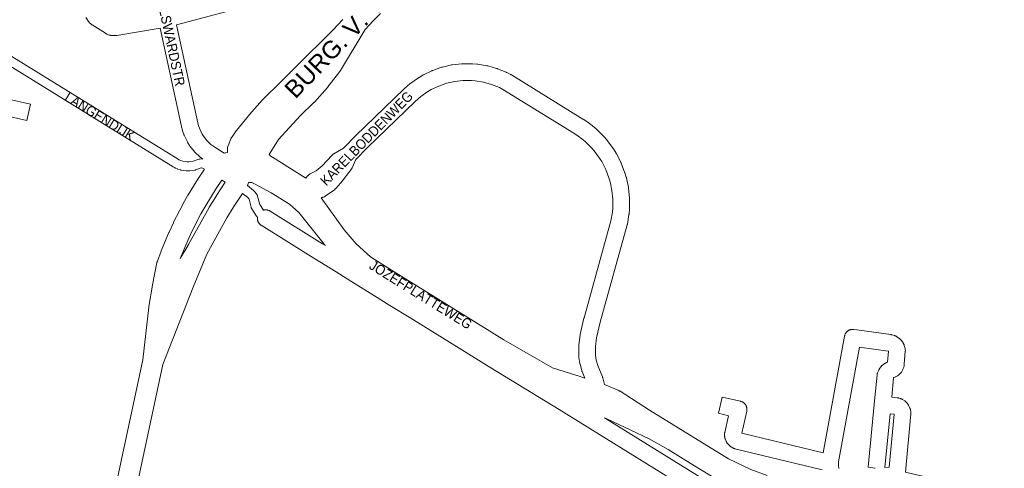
# Model space of a CAD drawing. Header units: metres. Extents: x 123819 to 142731, y 393440 to 405763.
# Tile 219 of 256: x 129557 to 130323, y 398692 to 399041. Entities that reach past the tile are written whole.
import ezdxf
from ezdxf.enums import TextEntityAlignment as Align

# ---------------------------------------------------------------- set-up
doc = ezdxf.new("R2010")
doc.units = ezdxf.units.M
doc.header["$MEASUREMENT"] = 0
for name, color, linetype, lineweight in [('gs-anno-wegen algemeen tekst', 7, 'Continuous', 0), ('gs-knt-aanvullende hoofdweg', 7, 'Continuous', 0), ('gs-knt-fietspaden', 7, 'Continuous', 0), ('gs-knt-hoofdweg', 7, 'Continuous', 0), ('gs-knt-wegen algemeen', 7, 'Continuous', 0)]:
    doc.layers.add(name, color=color, linetype=linetype, lineweight=lineweight)
doc.styles.add('Style-Arial', font='arial.ttf')

msp = doc.modelspace()

# ---------------------------------------------------------------- linework, layer by layer
at = {"layer": 'gs-knt-aanvullende hoofdweg', "color": 7, "linetype": 'Continuous', "flags": 128}
for points in [[(129750.81, 398936.51), (129752.22, 398935.17), (129753.39, 398934.43), (129779.34, 398918.02)], [(129794.6, 398865.51), (129794.53, 398865.57), (129794.44, 398865.65), (129794.37, 398865.71), (129794.32, 398865.76), (129794.27, 398865.81), (129794.21, 398865.87), (129794.12, 398865.96), (129794.06, 398866.02), (129794.03, 398866.05), (129793.99, 398866.09), (129793.81, 398866.29), (129793.77, 398866.33), (129793.57, 398866.57), (129774.01, 398891.25), (129766.62, 398897.75), (129753.59, 398905.77), (129752.45, 398906.46), (129739.43, 398913.6), (129739.36, 398913.64), (129737.49, 398914.69), (129735.83, 398914.74), (129734.88, 398914.72)], [(129791.36, 398902.79), (129809.2, 398877.9), (129818.67, 398866.91), (129829.8, 398856.81), (129846.06, 398846.36), (129933.56, 398792.29), (129933.56, 398792.28), (129971.37, 398770.62), (129990.26, 398764.64), (129990.57, 398764.54), (129996.45, 398762.39), (129996.52, 398762.38)], [(130123.81, 398646.88), (129976.5, 398738.09), (129923.34, 398770.53), (129923.3, 398770.55), (129861.04, 398809.03), (129844.71, 398818.97), (129844.62, 398819.02), (129832.83, 398826.47), (129814.45, 398837.77), (129814.34, 398837.84), (129802.96, 398845.14), (129785.56, 398855.77), (129785.51, 398855.81), (129744.75, 398881.31), (129744.49, 398881.49), (129744.23, 398881.68), (129743.98, 398881.88), (129743.74, 398882.09), (129743.51, 398882.32), (129743.3, 398882.55), (129743.09, 398882.8), (129742.9, 398883.05), (129742.72, 398883.32), (129742.56, 398883.59), (129742.41, 398883.87), (129742.27, 398884.16), (129742.14, 398884.46), (129742.03, 398884.76), (129741.94, 398885.06), (129741.86, 398885.37), (129741.8, 398885.68), (129741.75, 398886), (129741.72, 398886.32), (129741.7, 398886.64), (129741.7, 398886.96), (129741.71, 398887.27), (129741.74, 398887.59)], [(129751.66, 398892.35), (129792.38, 398866.87), (129794.6, 398865.51)], [(130011.7, 398757.66), (130022.79, 398752.77)], [(130022.79, 398752.77), (130022.82, 398752.76)], [(130022.79, 398752.77), (130022.82, 398752.76)], [(130022.82, 398752.76), (130023.14, 398752.61)], [(130022.82, 398752.76), (130023.08, 398752.64), (130023.14, 398752.61)], [(130023.14, 398752.61), (130023.2, 398752.58)], [(130023.14, 398752.61), (130023.2, 398752.58)], [(130023.2, 398752.58), (130023.48, 398752.43)], [(130023.2, 398752.58), (130023.33, 398752.51), (130023.48, 398752.43)], [(130023.48, 398752.43), (130023.52, 398752.41)], [(130023.48, 398752.43), (130023.52, 398752.41)], [(130023.52, 398752.41), (130023.81, 398752.23)], [(130023.52, 398752.41), (130023.57, 398752.38), (130023.81, 398752.23)], [(130023.81, 398752.23), (130023.81, 398752.23), (130023.82, 398752.23)], [(130023.81, 398752.23), (130023.81, 398752.23), (130023.82, 398752.23)], [(130023.82, 398752.23), (130046.75, 398737.7), (130069.2, 398723.86), (130108.13, 398699.83), (130125.67, 398691.39), (130138.44, 398686.88)], [(130023.82, 398752.23), (130046.75, 398737.7), (130069.2, 398723.86), (130108.13, 398699.83), (130125.67, 398691.39), (130138.44, 398686.88)], [(130011.73, 398731.59), (130130.46, 398658.08), (130138.57, 398653.85), (130148.87, 398649.5), (130152.99, 398648.03), (130157.18, 398646.73), (130160.25, 398645.95)], [(130160.25, 398645.95), (130130.61, 398664.21), (130099.59, 398683.34), (130080.58, 398695.06), (130061.27, 398706.96), (130046.43, 398715.32), (130046.42, 398715.32), (130032.3, 398721.94), (130032.26, 398721.97), (130013.7, 398730.82), (130013.69, 398730.82), (130011.73, 398731.59)]]:
    msp.add_lwpolyline(points, dxfattribs=at)
at = {"layer": 'gs-knt-fietspaden', "color": 7, "linetype": 'Continuous', "flags": 128}
for points in [[(129504.95, 399040.55), (129679.96, 398932.73), (129680.65, 398932.3), (129680.8, 398932.24), (129681.9, 398931.77), (129683.59, 398931.23), (129683.72, 398931.21), (129687, 398930.7), (129688.47, 398930.7), (129691.84, 398931.2), (129696.07, 398932.66), (129696.22, 398932.7), (129696.37, 398932.74), (129696.52, 398932.78), (129696.67, 398932.81), (129696.83, 398932.83), (129697.87, 398932.94), (129698.04, 398932.96), (129698.2, 398932.96), (129698.37, 398932.96), (129698.54, 398932.95), (129698.71, 398932.94), (129698.87, 398932.91), (129699.15, 398932.86)], [(129700.45, 398924.88), (129699.04, 398925.75), (129698.14, 398925.91), (129697.99, 398925.89), (129693.82, 398924.45), (129693.67, 398924.41), (129693.51, 398924.36), (129693.35, 398924.33), (129693.19, 398924.3), (129689.24, 398923.71), (129689.11, 398923.7), (129689.07, 398923.69), (129688.98, 398923.69), (129688.89, 398923.68), (129688.85, 398923.68), (129688.72, 398923.68), (129686.72, 398923.68), (129686.58, 398923.69), (129686.54, 398923.69), (129686.45, 398923.69), (129686.37, 398923.7), (129686.32, 398923.71), (129686.19, 398923.72), (129682.65, 398924.27), (129682.25, 398924.33), (129682.11, 398924.35), (129682.07, 398924.36), (129681.97, 398924.38), (129681.9, 398924.4), (129681.83, 398924.42), (129681.73, 398924.45), (129681.7, 398924.46), (129679.82, 398925.04), (129679.66, 398925.1), (129679.49, 398925.17), (129679.29, 398925.25), (129678.05, 398925.78), (129677.65, 398925.95), (129677.54, 398926), (129677.5, 398926.02), (129677.42, 398926.06), (129677.34, 398926.1), (129677.3, 398926.12), (129677.19, 398926.19), (129676.28, 398926.75), (129501.29, 399034.56)], [(129733.88, 398912.16), (129738.59, 398908.43), (129738.7, 398908.33), (129738.73, 398908.31), (129738.81, 398908.23), (129738.87, 398908.18), (129738.89, 398908.16), (129738.92, 398908.13), (129739, 398908.05), (129739.02, 398908.02), (129739.12, 398907.91), (129741.17, 398905.42), (129741.26, 398905.3), (129741.27, 398905.28), (129741.35, 398905.17), (129741.37, 398905.14), (129741.44, 398905.04), (129741.46, 398904.99), (129741.52, 398904.9), (129741.55, 398904.84), (129741.59, 398904.77), (129741.63, 398904.69), (129741.66, 398904.63), (129741.7, 398904.53), (129741.72, 398904.48), (129741.76, 398904.37), (129741.77, 398904.34), (129741.81, 398904.21), (129741.82, 398904.19), (129741.86, 398904.04), (129743.48, 398897.58), (129746.38, 398893.08)], [(129741.74, 398887.59), (129741.69, 398887.63), (129741.67, 398887.65), (129741.58, 398887.74), (129741.54, 398887.77), (129741.47, 398887.85), (129741.42, 398887.91), (129741.36, 398887.97), (129741.3, 398888.05), (129741.27, 398888.09), (129741.19, 398888.19), (129741.17, 398888.21), (129741.08, 398888.34), (129737.27, 398894.26), (129737.18, 398894.4), (129737.1, 398894.54), (129737.03, 398894.69), (129736.96, 398894.84), (129736.9, 398894.99), (129736.85, 398895.15), (129736.81, 398895.31), (129735.24, 398901.57), (129733.94, 398903.16), (129730.21, 398906.11)]]:
    msp.add_lwpolyline(points, dxfattribs=at)
at = {"layer": 'gs-knt-hoofdweg', "color": 7, "linetype": 'Continuous', "flags": 128}
for points in [[(129715.95, 398937.47), (129716.22, 398937.55), (129716.52, 398937.62), (129716.83, 398937.68), (129717.14, 398937.73), (129718.44, 398937.92), (129718.35, 398939.7), (129718.34, 398940.08), (129718.34, 398940.47), (129718.37, 398940.85), (129718.41, 398941.23), (129718.48, 398941.61), (129718.56, 398941.99), (129718.65, 398942.36), (129718.77, 398942.73), (129718.9, 398943.09), (129721.06, 398948.5), (129721.22, 398948.86), (129721.39, 398949.22), (129721.58, 398949.56), (129721.78, 398949.89), (129722, 398950.22), (129725.26, 398954.74), (129725.4, 398954.93), (129725.55, 398955.12), (129737.21, 398969.4), (129737.4, 398969.63), (129745.68, 398979.02), (129745.89, 398979.25), (129746.11, 398979.47), (129760, 398992.96), (129780.51, 399013.47), (129780.62, 399013.58), (129791.4, 399023.95), (129800.66, 399033.37), (129807.89, 399041.13), (129808.16, 399041.4)], [(129837.43, 399045.99), (129831.83, 399040.43), (129825.44, 399033.6), (129806.34, 399001.77), (129806.17, 399001.51), (129806, 399001.26), (129805.82, 399001.01), (129796.58, 398988.96), (129796.4, 398988.73), (129796.21, 398988.51), (129786.11, 398977.17), (129785.91, 398976.96), (129785.7, 398976.75), (129774.97, 398966.34), (129758.14, 398947.96), (129750.81, 398936.51)], [(129630.64, 398673.7), (129652.52, 398776.62), (129657.31, 398817.79), (129657.33, 398817.99), (129657.36, 398818.18), (129660.13, 398834.81), (129660.17, 398835.05), (129663.59, 398852.34), (129663.66, 398852.65), (129663.74, 398852.96), (129663.83, 398853.27), (129663.94, 398853.57), (129666.72, 398861.09), (129666.84, 398861.38), (129672.84, 398875.81), (129672.96, 398876.1), (129676.33, 398883.38), (129676.47, 398883.66), (129683.59, 398897.57), (129683.74, 398897.85), (129687.67, 398904.84), (129687.83, 398905.11), (129696.05, 398918.47), (129696.16, 398918.64), (129696.28, 398918.81), (129700.45, 398924.88)], [(129687.57, 398869.51), (129681.74, 398855.51), (129687.68, 398865.47), (129687.81, 398865.75), (129687.94, 398866.03), (129688.09, 398866.3), (129704.13, 398895.11), (129704.3, 398895.41), (129709.81, 398904.35), (129709.96, 398904.59), (129716.76, 398914.81), (129714.1, 398916.45), (129709.59, 398909.89), (129701.55, 398896.85), (129697.78, 398890.13), (129690.8, 398876.51), (129687.57, 398869.52), (129687.57, 398869.51), (129687.57, 398869.51)], [(129734.88, 398914.72), (129734.46, 398913.5), (129734.34, 398913.17), (129734.21, 398912.85), (129734.06, 398912.53), (129733.88, 398912.16)], [(129730.21, 398906.11), (129723.38, 398895.84), (129718.04, 398887.16), (129702.31, 398858.92), (129691.72, 398833.29), (129668.13, 398773.02), (129646.21, 398669.89)]]:
    msp.add_lwpolyline(points, dxfattribs=at)
at = {"layer": 'gs-knt-wegen algemeen', "color": 7, "linetype": 'Continuous', "flags": 128}
for points in [[(129730.65, 399050.89), (129678.83, 399037.32)], [(129666.1, 399034.59), (129632.22, 399028.91), (129631.94, 399028.87), (129631.65, 399028.84), (129631.37, 399028.83), (129631.08, 399028.82), (129628.99, 399028.84), (129628.7, 399028.85), (129628.41, 399028.87), (129628.12, 399028.91), (129627.84, 399028.96), (129627.55, 399029.02), (129627.27, 399029.09), (129626.99, 399029.18), (129626.72, 399029.28), (129624.68, 399030.06), (129624.4, 399030.18), (129624.12, 399030.31), (129623.84, 399030.45), (129623.58, 399030.61), (129613.14, 399037.1), (129612.91, 399037.25), (129612.69, 399037.41), (129612.47, 399037.58), (129612.26, 399037.76), (129612.06, 399037.94), (129611.13, 399038.85), (129610.93, 399039.04), (129610.75, 399039.24), (129610.58, 399039.45), (129610.41, 399039.66), (129610.25, 399039.88), (129608.15, 399042.99)], [(129699.15, 398932.86), (129697.64, 398933.94), (129697.4, 398934.12), (129697.17, 398934.31), (129696.94, 398934.52), (129693.04, 398938.23), (129692.87, 398938.4), (129692.71, 398938.57), (129692.55, 398938.75), (129692.4, 398938.94), (129689.26, 398942.97), (129688.89, 398943.49), (129687.61, 398945.53), (129687.55, 398945.61), (129687.44, 398945.8), (129687.39, 398945.89), (129687.29, 398946.08), (129687.25, 398946.17), (129684.66, 398951.53), (129684.55, 398951.77), (129684.45, 398952.01), (129684.36, 398952.26), (129683.5, 398954.81), (129683.42, 398955.04), (129683.36, 398955.27), (129682.68, 398957.88), (129682.62, 398958.14), (129666.1, 399034.59)], [(129678.83, 399037.32), (129695.32, 398961.02), (129695.9, 398958.77), (129696.56, 398956.83), (129698.81, 398952.17), (129699.73, 398950.72), (129702.37, 398947.33), (129705.59, 398944.26), (129708.51, 398942.18), (129715.95, 398937.47)], [(129779.34, 398918.02), (129780.78, 398919.7), (129780.97, 398919.92), (129781.18, 398920.12), (129781.39, 398920.32), (129781.61, 398920.51), (129781.84, 398920.69), (129782.08, 398920.86), (129782.32, 398921.01), (129782.57, 398921.16), (129782.83, 398921.3), (129787.48, 398923.6), (129792.19, 398927.69), (129799.63, 398935.72), (129799.82, 398935.92), (129800.02, 398936.11), (129800.23, 398936.29), (129800.44, 398936.46), (129800.66, 398936.62), (129800.89, 398936.78), (129801.12, 398936.92), (129808.68, 398941.33), (129818.17, 398951.04), (129818.3, 398951.18), (129855.59, 398987.13), (129855.82, 398987.35), (129860.57, 398991.5), (129860.74, 398991.64), (129860.92, 398991.78), (129861.11, 398991.92), (129866.98, 398996.06), (129867.21, 398996.21), (129867.44, 398996.35), (129870.54, 398998.17), (129870.78, 398998.3), (129871.02, 398998.43), (129877.5, 399001.54), (129877.72, 399001.64), (129877.94, 399001.73), (129878.17, 399001.81), (129884.96, 399004.18), (129885.19, 399004.26), (129885.42, 399004.32), (129885.65, 399004.38), (129892.66, 399005.98), (129892.9, 399006.03), (129893.13, 399006.07), (129893.37, 399006.11), (129900.52, 399006.92), (129900.76, 399006.94), (129901, 399006.96), (129901.24, 399006.96), (129908.43, 399006.98), (129908.7, 399006.97), (129908.97, 399006.96), (129912.56, 399006.67), (129912.82, 399006.64), (129913.09, 399006.6), (129920.18, 399005.42), (129920.42, 399005.38), (129920.66, 399005.33), (129920.89, 399005.26), (129927.81, 399003.31), (129928.04, 399003.24), (129928.27, 399003.16), (129928.49, 399003.07), (129935.15, 399000.36), (129935.4, 399000.25), (129935.65, 399000.13), (129938.85, 398998.5), (129939.09, 398998.38), (129939.31, 398998.24)], [(129996.52, 398762.38), (129994.3, 398767.75), (129994.2, 398768), (129994.11, 398768.27), (129994.03, 398768.53), (129992.74, 398773.28), (129992.67, 398773.57), (129992.61, 398773.86), (129991.81, 398778.42), (129991.77, 398778.7), (129991.74, 398778.98), (129991.72, 398779.26), (129991.71, 398779.54), (129991.71, 398787.47), (129991.72, 398787.76), (129991.74, 398788.04), (129991.77, 398788.33), (129992.77, 398795.87), (129992.82, 398796.17), (129992.88, 398796.48), (129995.8, 398809.07), (129995.86, 398809.35), (130016.79, 398884.77), (130017.92, 398891.57), (130018.2, 398894.79), (130018.23, 398901.68), (130017.54, 398908.45), (130016.12, 398915.19), (130015.2, 398918.29), (130012.72, 398924.72), (130009.57, 398930.85), (130007.87, 398933.59), (130003.73, 398939.21), (130001.62, 398941.65), (129996.64, 398946.54), (129994.09, 398948.67), (129991.38, 398950.7), (129987.97, 398952.95), (129932.71, 398987.02), (129929.99, 398988.4), (129923.92, 398990.88), (129917.7, 398992.64), (129911.23, 398993.71), (129908.19, 398993.96), (129901.63, 398993.94), (129895.21, 398993.21), (129888.91, 398991.77), (129882.8, 398989.64), (129876.89, 398986.8), (129874.26, 398985.26), (129868.88, 398981.47), (129864.51, 398977.65), (129827.41, 398941.87), (129818.19, 398932.44), (129815.35, 398926.08), (129815.22, 398925.81), (129815.08, 398925.54), (129814.92, 398925.28), (129814.76, 398925.03), (129814.58, 398924.78), (129806.68, 398914.45), (129806.51, 398914.24), (129806.34, 398914.04), (129802.7, 398910), (129802.5, 398909.79), (129802.29, 398909.58), (129802.07, 398909.39), (129801.84, 398909.2), (129801.6, 398909.03), (129794.31, 398903.92), (129794.06, 398903.75), (129793.8, 398903.59), (129793.53, 398903.45), (129793.25, 398903.32), (129792.97, 398903.2), (129792.68, 398903.09), (129792.39, 398903), (129792.1, 398902.92), (129791.8, 398902.86), (129791.5, 398902.81), (129791.36, 398902.79)], [(129939.31, 398998.24), (129994.9, 398963.98), (129995.08, 398963.87), (129998.73, 398961.45), (129998.88, 398961.34), (129999.04, 398961.23), (130002.04, 398958.98), (130002.18, 398958.88), (130002.31, 398958.77), (130005.19, 398956.36), (130005.39, 398956.19), (130005.57, 398956.01), (130010.93, 398950.76), (130011.11, 398950.57), (130011.28, 398950.38), (130013.74, 398947.55), (130013.91, 398947.35), (130014.07, 398947.14), (130018.51, 398941.1), (130018.66, 398940.89), (130018.8, 398940.67), (130020.78, 398937.48), (130020.91, 398937.26), (130021.03, 398937.03), (130024.46, 398930.36), (130024.56, 398930.15), (130024.66, 398929.94), (130024.75, 398929.73), (130027.44, 398922.73), (130027.53, 398922.49), (130027.61, 398922.24), (130028.68, 398918.64), (130028.75, 398918.39), (130028.81, 398918.14), (130030.35, 398910.8), (130030.4, 398910.57), (130030.43, 398910.35), (130030.46, 398910.12), (130031.22, 398902.66), (130031.24, 398902.43), (130031.25, 398902.19), (130031.25, 398901.96), (130031.22, 398894.46), (130031.21, 398894.2), (130031.19, 398893.94), (130030.87, 398890.21), (130030.85, 398889.95), (130030.81, 398889.69), (130029.58, 398882.29), (130029.53, 398882.07), (130029.48, 398881.85), (130029.43, 398881.62), (130008.45, 398806), (130005.64, 398793.85), (130004.73, 398787.04), (130004.73, 398780.11), (130005.38, 398776.4), (130006.48, 398772.35), (130010.1, 398763.63), (130010.21, 398763.35), (130010.3, 398763.06), (130010.38, 398762.77), (130011.7, 398757.66)], [(129562.31, 398962.8), (129562.31, 398962.8), (129488.38, 398979.49)], [(129746.38, 398893.08), (129746.43, 398893.1), (129746.74, 398893.18), (129747.06, 398893.24), (129747.37, 398893.29), (129747.69, 398893.32), (129748.01, 398893.34), (129748.33, 398893.34), (129748.65, 398893.33), (129748.97, 398893.3), (129749.28, 398893.25), (129749.6, 398893.19), (129749.91, 398893.11), (129750.21, 398893.02), (129750.52, 398892.92), (129750.81, 398892.8), (129751.1, 398892.66), (129751.38, 398892.51), (129751.65, 398892.35), (129751.66, 398892.35), (129751.66, 398892.35)], [(130181.93, 398704.39), (130198.52, 398795.09), (130198.58, 398795.4), (130198.66, 398795.7), (130198.75, 398795.99), (130198.86, 398796.29), (130198.98, 398796.57), (130199.11, 398796.85), (130199.26, 398797.13), (130199.42, 398797.4), (130199.59, 398797.65), (130199.77, 398797.9), (130199.97, 398798.15), (130200.18, 398798.38), (130200.4, 398798.6), (130200.63, 398798.81), (130200.86, 398799.01), (130201.11, 398799.2), (130201.37, 398799.37), (130201.63, 398799.54), (130201.9, 398799.69), (130202.18, 398799.83), (130202.47, 398799.95), (130202.76, 398800.06), (130203.06, 398800.16), (130203.36, 398800.24), (130203.66, 398800.31), (130203.97, 398800.36), (130204.27, 398800.4), (130204.58, 398800.42), (130204.9, 398800.43), (130205.21, 398800.42), (130205.52, 398800.4), (130205.83, 398800.37)], [(130205.83, 398800.37), (130208.14, 398800.04)], [(130208.14, 398800.04), (130208.15, 398800.04), (130208.15, 398800.04)], [(130208.14, 398800.04), (130208.15, 398800.04), (130208.15, 398800.04)], [(130208.15, 398800.04), (130234.64, 398796.33), (130234.88, 398796.29), (130235.11, 398796.25), (130235.35, 398796.19), (130235.58, 398796.13), (130237.41, 398795.59), (130237.7, 398795.5), (130237.98, 398795.39), (130238.26, 398795.27), (130238.53, 398795.14), (130238.8, 398795), (130239.05, 398794.85), (130239.31, 398794.68), (130241.17, 398793.38), (130241.4, 398793.21), (130241.62, 398793.03), (130241.83, 398792.84), (130242.04, 398792.64), (130242.24, 398792.44), (130242.42, 398792.22), (130242.6, 398792), (130242.77, 398791.77), (130244.07, 398789.91), (130244.23, 398789.67), (130244.38, 398789.43), (130244.51, 398789.18), (130244.64, 398788.92), (130244.75, 398788.66), (130244.86, 398788.39), (130244.95, 398788.12), (130245.03, 398787.85), (130245.61, 398785.66), (130245.68, 398785.35), (130245.74, 398785.04), (130245.78, 398784.72), (130245.81, 398784.4), (130245.82, 398784.09), (130245.82, 398783.77), (130245.8, 398783.45), (130244.96, 398773.25), (130244.95, 398773.18), (130244.81, 398772.12), (130244.57, 398771.08), (130244.24, 398770.06), (130243.81, 398769.08), (130243.31, 398768.14), (130242.72, 398767.24), (130242.05, 398766.41), (130241.31, 398765.63), (130240.51, 398764.92), (130239.65, 398764.29), (130238.73, 398763.74), (130238.54, 398763.64), (130238.34, 398763.55), (130238.15, 398763.46), (130236.91, 398762.94), (130236.71, 398762.78), (130236.66, 398762.65), (130235.25, 398747.63), (130239.46, 398747.27), (130239.73, 398747.24), (130240.01, 398747.2), (130240.28, 398747.14), (130240.56, 398747.08), (130240.82, 398747), (130241.87, 398746.68), (130242.15, 398746.58), (130242.43, 398746.48), (130242.7, 398746.36), (130242.97, 398746.23), (130243.23, 398746.08), (130243.48, 398745.93), (130245.31, 398744.74), (130245.56, 398744.58), (130245.8, 398744.4), (130246.03, 398744.21), (130246.25, 398744.01), (130246.46, 398743.8), (130246.66, 398743.58), (130247.38, 398742.76), (130247.58, 398742.54), (130247.76, 398742.3), (130247.93, 398742.06), (130248.09, 398741.81), (130248.23, 398741.55), (130248.37, 398741.28), (130249.31, 398739.32), (130249.44, 398739.05), (130249.55, 398738.77), (130249.65, 398738.49), (130249.73, 398738.21), (130249.8, 398737.92), (130249.86, 398737.63), (130250.05, 398736.55), (130250.1, 398736.26), (130250.13, 398735.97), (130250.15, 398735.68), (130250.15, 398735.38), (130250.14, 398735.09), (130250.12, 398734.8)], [(130210.2, 398786.61), (130193.87, 398697.3), (130193.71, 398695.96), (130193.69, 398694.89), (130194.08, 398692.11)], [(130233.97, 398734.67), (130229.86, 398693.06), (130233.12, 398693.35), (130237.01, 398734.41), (130233.97, 398734.67)], [(130250.12, 398734.8), (130245.82, 398689.32), (130245.85, 398689.3), (130304.37, 398675.54), (130371.25, 398659.81)]]:
    msp.add_lwpolyline(points, dxfattribs=at)
for points in [[(129491.25, 398992.18), (129565.17, 398975.5, -0.369094), (129565.18, 398975.49), (129562.32, 398962.81), (129562.31, 398962.8)], [(130222.17, 398692.36), (130222.4, 398692.38), (130216.8, 398693.19, -0.362536), (130216.79, 398693.2), (130222.14, 398747.33), (130223.78, 398764.82), (130223.82, 398765.14), (130223.87, 398765.45), (130223.94, 398765.76), (130224.02, 398766.07), (130224.12, 398766.37), (130224.24, 398766.67), (130225.09, 398768.77), (130225.2, 398769.03), (130225.33, 398769.29), (130225.46, 398769.54), (130225.61, 398769.79), (130225.77, 398770.02), (130225.94, 398770.25), (130226.63, 398771.16), (130226.8, 398771.39), (130226.99, 398771.6), (130227.19, 398771.81), (130227.39, 398772.01), (130227.61, 398772.2), (130227.83, 398772.37), (130229.62, 398773.76), (130229.85, 398773.93), (130230.08, 398774.09), (130230.32, 398774.23), (130230.57, 398774.37), (130230.82, 398774.5), (130231.08, 398774.61), (130232.04, 398775.02), (130232.73, 398783.39), (130232.71, 398783.4), (130232.36, 398783.5), (130210.2, 398786.61)], [(130181.06, 398691.2), (130113.18, 398707.62), (130112.9, 398707.69), (130112.64, 398707.77), (130112.37, 398707.87), (130112.11, 398707.97), (130111.85, 398708.09), (130111.6, 398708.22), (130110.72, 398708.7), (130110.48, 398708.84), (130110.24, 398708.99), (130110.01, 398709.15), (130109.79, 398709.31), (130109.58, 398709.49), (130109.37, 398709.68), (130109.17, 398709.88), (130107.78, 398711.3), (130107.58, 398711.51), (130107.4, 398711.73), (130107.22, 398711.96), (130107.05, 398712.19), (130106.89, 398712.44), (130106.75, 398712.69), (130106.61, 398712.94), (130106.49, 398713.2), (130106.38, 398713.47), (130105.66, 398715.32), (130105.56, 398715.59), (130105.48, 398715.85), (130105.4, 398716.12), (130105.34, 398716.39), (130105.29, 398716.67), (130105.25, 398716.95), (130105.23, 398717.22), (130105.15, 398718.22), (130105.14, 398718.49), (130105.14, 398718.77), (130105.15, 398719.04), (130105.17, 398719.32), (130105.2, 398719.59), (130105.24, 398719.86), (130105.3, 398720.13), (130108.28, 398733.3), (130100.39, 398735.13, -0.368798), (130100.39, 398735.14), (130103.32, 398747.81, -0.384944), (130103.33, 398747.81), (130117.53, 398744.52), (130117.84, 398744.45), (130118.14, 398744.35), (130118.44, 398744.24), (130118.74, 398744.12), (130119.02, 398743.98), (130119.3, 398743.83), (130119.58, 398743.66), (130119.84, 398743.48), (130120.09, 398743.29), (130120.34, 398743.09), (130120.57, 398742.87), (130120.8, 398742.65), (130121.01, 398742.41), (130121.21, 398742.16), (130121.4, 398741.91), (130121.58, 398741.64), (130121.74, 398741.37), (130121.89, 398741.09), (130122.02, 398740.8), (130122.14, 398740.5), (130122.25, 398740.2), (130122.34, 398739.9), (130122.42, 398739.59), (130122.48, 398739.28), (130122.53, 398738.96), (130122.56, 398738.64), (130122.57, 398738.33), (130122.57, 398738.01), (130122.55, 398737.69), (130122.52, 398737.37), (130122.47, 398737.06), (130122.41, 398736.75), (130118.55, 398719.71), (130181.93, 398704.39)]]:
    msp.add_lwpolyline(points, format="xyb", dxfattribs=at)

# ---------------------------------------------------------------- texts
at = {"layer": 'gs-anno-wegen algemeen tekst', "color": 7, "style": 'Style-Arial'}
msp.add_text('BURG. V. VOORSTWEG', height=13.6, rotation=46.10641, dxfattribs=at).set_placement((129840.64, 399060.92), align=Align.MIDDLE_CENTER)
at = {"layer": 'gs-anno-wegen algemeen tekst', "color": 7, "style": 'Style-Arial', "width": 0.909091}
for s, rotation, p in [('BOLSWARDSTR', 282.04029, (129673.91, 399026.65)), ('LANGENDIJK', 328.33597, (129619.11, 398966.02)), ('KARELBODDENWEG', 45.55914, (129826.64, 398948.95)), ('JOZEFPLATTEWEG', 328.30912, (129868.8, 398827.33))]:
    msp.add_text(s, height=7.7, rotation=rotation, dxfattribs=at).set_placement(p, align=Align.MIDDLE_CENTER)

doc.saveas('drawing.dxf')
